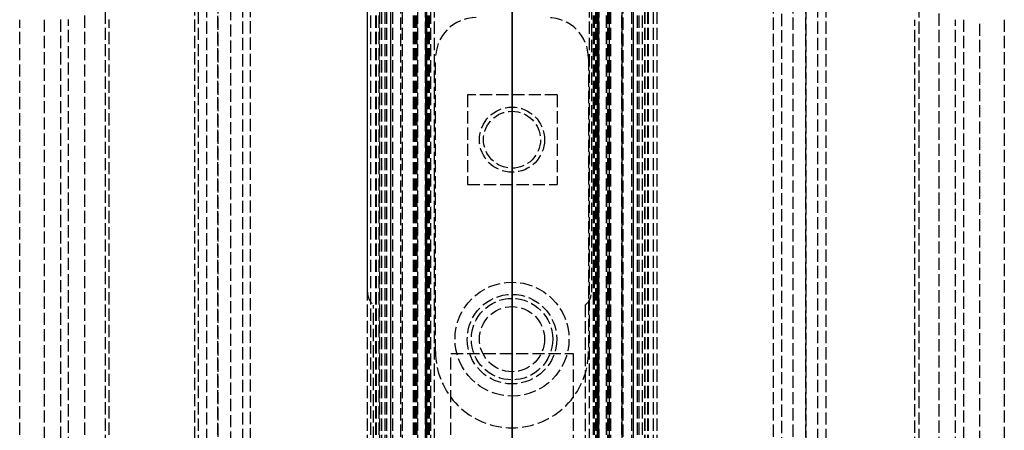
# Model space of a CAD drawing. Header units: millimetres. Extents: x -66 to 64, y 0 to 491.
# Tile 5 of 7: x -61 to 60, y 89 to 139. Entities that reach past the tile are written whole.
import ezdxf

# ---------------------------------------------------------------- set-up
doc = ezdxf.new("R2010")
doc.units = ezdxf.units.MM
doc.header["$LTSCALE"] = 10
doc.linetypes.add('ALLCAD_Strich', pattern=[0.2, 0.15, -0.05])
doc.layers.add('BESCH_KONT_sich_schn_grun_2d', color=10, linetype='Continuous')
doc.layers.add('BESCH_KONT_sich_schn_seit_2d', color=160, linetype='Continuous')

msp = doc.modelspace()

# ---------------------------------------------------------------- linework, layer by layer
at = {"layer": 'BESCH_KONT_sich_schn_grun_2d', "linetype": 'ALLCAD_Strich'}
for p, q in [((-37.56, 490.75), (-37.56, 3.75)), ((-36.12, 3.75), (-36.12, 490.75)), ((-34.57, 60.92), (-34.57, 490.75)), ((-33.13, 490.75), (-33.13, 59.97)), ((-32.13, 59.3), (-32.13, 490.75)), ((-10.68, 490.75), (-10.68, 3.75)), ((10.68, 490.75), (10.68, 3.75)), ((36.12, 3.75), (36.12, 490.75)), ((37.56, 490.75), (37.56, 3.75)), ((38.55, 490.75), (38.55, 4.6)), ((50, 490.75), (50, 4.25)), ((-10.53, 4.18), (-10.53, 482.75)), ((-10.51, 482.75), (-10.51, 4.18)), ((-10.51, 4.19), (-10.51, 482.75)), ((10.51, 482.75), (10.51, 4.18)), ((10.51, 4.19), (10.51, 482.75)), ((10.53, 4.18), (10.53, 482.75)), ((-50, 458), (-50, 4.25)), ((-38.55, 458), (-38.55, 4.6)), ((32.13, 3.75), (32.13, 393.7)), ((33.13, 393.7), (33.13, 3.75)), ((34.57, 3.75), (34.57, 393.7)), ((-12, 2), (-12, 370)), ((-10.5, 2), (-10.5, 370)), ((-9.51, 9.25), (-9.51, 370)), ((9.51, 9.25), (9.51, 370)), ((10.5, 2), (10.5, 370)), ((12, 2), (12, 370)), ((-12.1, 2), (-12.1, 336)), ((-11.65, 2), (-11.65, 336)), ((-10.64, 336), (-10.64, 2)), ((-10.15, 2), (-10.15, 336)), ((10.15, 2), (10.15, 336)), ((10.64, 336), (10.64, 2)), ((11.65, 2), (11.65, 336)), ((12.1, 336), (12.1, 2)), ((-11.92, 2), (-11.93, 320)), ((-11.76, 2), (-11.76, 320)), ((-11.74, 2), (-11.74, 320)), ((-10.48, 2), (-10.48, 320)), ((-10.32, 2), (-10.32, 320)), ((-10.28, 2), (-10.28, 320)), ((-10, 320), (-10, 2)), ((10, 2), (10, 320)), ((10.28, 320), (10.28, 2)), ((10.32, 320), (10.32, 2)), ((10.48, 320), (10.48, 2)), ((11.74, 320), (11.74, 2)), ((11.76, 320), (11.76, 2)), ((11.93, 320), (11.92, 2)), ((-39, 319), (-39, 84)), ((0, 319), (0, 84)), ((-17.75, 105.5), (-17.75, 316.5)), ((9.75, 316.5), (9.75, 105.5)), ((-17.8, 300), (-17.8, 0)), ((-17.33, 0), (-17.33, 300)), ((-16.72, 0), (-16.72, 300)), ((-16.64, 0), (-16.64, 300)), ((-16.32, 0), (-16.32, 300)), ((-16.3, 300), (-16.3, 0)), ((-16.03, 300), (-16.03, 0)), ((-15.63, 300), (-15.63, 0)), ((-15.43, 300), (-15.43, 0)), ((-14.92, 300), (-14.92, 0)), ((-14.9, 0), (-14.9, 300)), ((-14.68, 300), (-14.68, 3.75)), ((-13.68, 3.75), (-13.68, 300)), ((-13.5, 300), (-13.5, 0)), ((-13.5, 300), (-13.5, 4.19)), ((-11.63, 300), (-11.63, 2)), ((11.63, 2), (11.63, 300)), ((13.5, 0), (13.5, 300)), ((13.5, 300), (13.5, 4.19)), ((13.68, 3.75), (13.68, 300)), ((14.68, 300), (14.68, 3.75)), ((14.9, 300), (14.9, 0)), ((14.92, 0), (14.92, 300)), ((15.43, 0), (15.43, 300)), ((15.63, 0), (15.63, 300)), ((16.03, 0), (16.03, 300)), ((16.3, 300), (16.3, 0)), ((16.32, 300), (16.32, 0)), ((16.64, 300), (16.64, 0)), ((16.72, 300), (16.72, 0)), ((17.33, 300), (17.33, 0)), ((17.8, 300), (17.8, 0)), ((-52.5, 66), (-52.5, 235)), ((52.5, 4.25), (52.5, 235)), ((-36.15, 61.98), (-36.15, 232)), ((36.15, 7), (36.15, 232)), ((-60.5, 66), (-60.5, 138.99)), ((-57.5, 138.99), (-57.5, 66)), ((-55.5, 139), (-55.5, 66)), ((-54.5, 4.25), (-54.5, 139)), ((-49.5, 66), (-49.5, 139)), ((49.5, 4.25), (49.5, 138.99)), ((54.5, 4.25), (54.5, 138.99)), ((55.5, 138.99), (55.5, 4.25)), ((57.5, 7), (57.5, 138.99)), ((60.5, 138.99), (60.5, 7)), ((-9.4, 98.25), (-9.4, 134.25)), ((9.4, 134.25), (9.4, 98.25)), ((5.55, 129.75), (-5.45, 129.75)), ((-5.45, 129.75), (-5.45, 118.75)), ((5.55, 129.75), (5.55, 118.75)), ((-5.45, 118.75), (5.55, 118.75)), ((-17, 49.5), (-17, 103.94)), ((9, 103.94), (9, 49.5)), ((-7.5, 72), (-7.5, 98)), ((-7.5, 98), (7.5, 98)), ((7.5, 98), (7.5, 72))]:
    msp.add_line(p, q, dxfattribs=at)
for centre, radius in [((0, 124.25), 4), ((0, 124.25), 3.5), ((0, 99.75), 7), ((0, 99.75), 5.5), ((0, 99.75), 5), ((0, 99.75), 4)]:
    msp.add_circle(centre, radius, dxfattribs=at)
for centre, radius, start, end in [((-4.4, 134.25), 5, 90, 180), ((4.4, 134.25), 5, 0, 90), ((-15.75, 105.5), 2, 180, 231.3178), ((7.75, 105.5), 2, 308.6822, 0), ((0, 98.25), 9.4, 180, 0)]:
    msp.add_arc(centre, radius, start, end, dxfattribs=at)
at = {"layer": 'BESCH_KONT_sich_schn_seit_2d', "linetype": 'ALLCAD_Strich'}
for p, q in [((0, 490.75, 8), (0, 4.25, 8)), ((0, 490.75, 2), (0, 4.25, 2)), ((0, 4.25, 5), (0, 490.75, 5)), ((0, 30.8, 9), (0, 490.75, 9)), ((0, 4.25, 12), (0, 490.75, 12)), ((0, 490.75, 6), (0, 26.2, 6)), ((0, 490.75, 9.04), (0, 30.84, 9.04)), ((0, 490.75, 33), (0, 4.25, 33)), ((0, 490.75, 36), (0, 4.25, 36)), ((0, 490.75, 32.09), (0, 4.25, 32.09)), ((0, 4.25, 15.65), (0, 490.75, 15.65)), ((0, 3.75, 32.35), (0, 490.75, 32.35)), ((0, 490.75, 15.91), (0, 3.75, 15.91)), ((0, 3.75, 15), (0, 490.75, 15)), ((0, 490.75, 12), (0, 4.25, 12)), ((0, 490.75, 15.93), (0, 3.75, 15.93)), ((0, 3.75, 15.98), (0, 490.75, 15.98)), ((0, 4.18, 26), (0, 482.75, 26)), ((0, 3.75, 24.76), (0, 482.75, 24.76)), ((0, 482.75, 26.07), (0, 4.19, 26.07)), ((0, 9.25, 30), (0, 482.75, 30)), ((0, 4.19, 26.02), (0, 482.75, 26.02)), ((0, 482.75, 27), (0, 9.25, 27)), ((0, 2, 900), (0, 328, 900)), ((0, 2, 894.98), (0, 320, 894.98)), ((0, 2, 897.31), (0, 320, 897.31)), ((0, 2, 897.86), (0, 320, 897.86)), ((0, 2, 898.5), (0, 320, 898.5)), ((0, 320, 897.49), (0, 2, 897.45)), ((0, 0, 898.6), (0, 300, 898.6)), ((0, 0, 897.55), (0, 300, 897.55)), ((0, 0, 893.19), (0, 300, 893.19)), ((0, 0, 892.73), (0, 300, 892.73)), ((0, 0, 889.05), (0, 300, 889.05)), ((0, 0, 886.8), (0, 300, 886.8)), ((0, 2, 897.45), (0, 300, 897.49)), ((0, 2, 896.9), (0, 300, 896.9)), ((0, 2, 895.35), (0, 300, 895.35)), ((0, 300, 893.54), (0, 2, 893.54)), ((0, 2, 893.9), (0, 300, 893.9)), ((0, 300, 897.85), (0, 0, 897.85)), ((0, 300, 896.8), (0, 0, 896.8)), ((0, 300, 894.31), (0, 0, 894.31)), ((0, 300, 893.27), (0, 0, 893.27)), ((0, 300, 889.58), (0, 0, 889.58)), ((0, 300, 888.3), (0, 0, 888.3)), ((0, 235, 54.05), (0, 4.25, 54.05)), ((0, 235, 57.05), (0, 4.25, 57.05)), ((0, 4.25, 60.05), (0, 235, 60.05)), ((0, 139.25, 56.5), (0, 134.25, 56.5)), ((0, 138.99, 64.99), (0, 139, 64.99)), ((0, 66, 64), (0, 138.99, 64)), ((0, 138.99, 64), (0, 138.99, 64.99)), ((0, 138.99, 65), (0, 138.99, 68)), ((0, 98.25, 56.5), (0, 134.25, 56.5)), ((0, 134.25, 30), (0, 134.25, 56.5)), ((0, 129.75, 56.5), (0, 129.75, 64)), ((0, 120.25, 67.5), (0, 128.25, 67.5)), ((0, 127.75, 68), (0, 128.25, 67.5)), ((0, 128.25, 64), (0, 128.25, 67.5)), ((0, 127.75, 68), (0, 120.75, 68)), ((0, 120.75, 68), (0, 120.25, 67.5)), ((0, 120.25, 64), (0, 120.25, 67.5)), ((0, 118.75, 64), (0, 118.75, 56.5)), ((0, 92.75, 60.5), (0, 106.75, 60.5)), ((0, 106.75, 56.5), (0, 106.75, 60.5)), ((0, 105.5, 9), (0, 105.5, 6)), ((0, 94.25, 66), (0, 105.25, 66)), ((0, 104.75, 66.5), (0, 105.25, 66)), ((0, 105.25, 64), (0, 105.25, 66)), ((0, 104.75, 66.5), (0, 94.75, 66.5)), ((0, 103.94, 6), (0, 103.94, 9)), ((0, 103.75, 60.5), (0, 103.75, 64)), ((0, 98.25, 56.5), (0, 88.85, 56.5)), ((0, 98.25, 56.5), (0, 98.25, 30)), ((0, 98, 888.3), (0, 98, 886.8)), ((0, 95.75, 60.5), (0, 95.75, 64)), ((0, 94.75, 66.5), (0, 94.25, 66)), ((0, 94.25, 64), (0, 94.25, 66)), ((0, 92.75, 56.5), (0, 92.75, 60.5)), ((0, 88.85, 30), (0, 88.85, 56.5))]:
    msp.add_line(p, q, dxfattribs=at)

doc.saveas('drawing.dxf')
